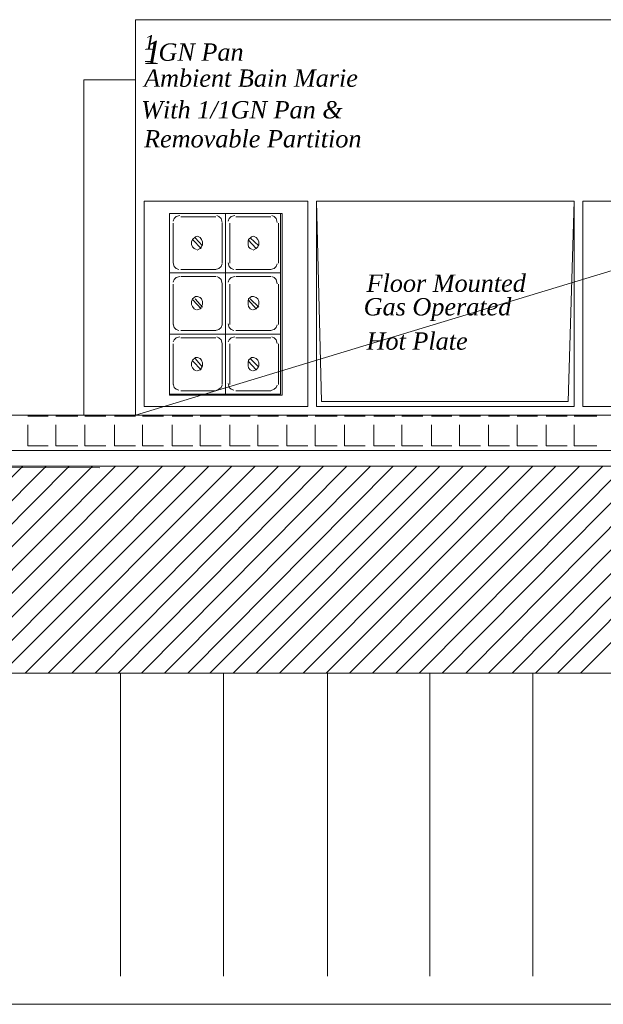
# Model space of a CAD drawing. Header units: millimetres. Extents: x 140304 to 319987, y -10756 to 142544.
# Tile 172 of 203: x 175710 to 177408, y 66071 to 68936. Entities that reach past the tile are written whole.
import ezdxf

# ---------------------------------------------------------------- set-up
doc = ezdxf.new("R2010")
doc.units = ezdxf.units.MM
doc.header["$LTSCALE"] = 10
doc.layers.get('0').update_dxf_attribs({"linetype": 'CONTINUOUS'})
for name, color, linetype, lineweight in [('A wall', 1, 'CONTINUOUS', 15), ('ele_15', 34, 'CONTINUOUS', 15), ('EQUIPMENT', 13, 'CONTINUOUS', 18), ('T', 2, 'CONTINUOUS', 20)]:
    doc.layers.add(name, color=color, linetype=linetype, lineweight=lineweight)
doc.layers.add('hatch', color=7, linetype='CONTINUOUS', lineweight=0, true_color=0x919191)
doc.layers.add('TEXT', color=150, linetype='CONTINUOUS')
doc.styles.get("Standard").update_dxf_attribs({"font": 'verdana.ttf'})

# ---------------------------------------------------------------- blocks, each defined once
blk = doc.blocks.new('Base lucknow')
for points in [[(144273.2, 87578.4), (155534.3, 87578.4)], [(140828, 87532.4), (159965.8, 87532.4)], [(145913.4, 87528), (141827.5, 87532.4)], [(149462.5, 86930.3), (140828, 86930.3)], [(145974.3, 86930.3), (145974.3, 86047.9)], [(145974.3, 86930.3), (145974.3, 86047.9)], [(146273.9, 86930.3), (146273.9, 86047.9)], [(146273.9, 86930.3), (146273.9, 86047.9)], [(146576.4, 86930.3), (146576.4, 86047.9)], [(146576.4, 86930.3), (146576.4, 86047.9)], [(146874.5, 86930.3), (146874.5, 86047.9)], [(146874.5, 86930.3), (146874.5, 86047.9)], [(147174.1, 86047.9), (147174.1, 86930.3)], [(147174.1, 86047.9), (147174.1, 86930.3)]]:
    blk.add_lwpolyline(points)
at = {"layer": 'A wall', "ltscale": 0.25}
for points in [[(152566.6, 87680.7), (141919.5, 87680.7)], [(141817.2, 87578.4), (152566.6, 87578.4)], [(140828, 87532.4), (159965.8, 87532.4)], [(149462.5, 86930.3), (140828, 86930.3)]]:
    blk.add_lwpolyline(points, dxfattribs=at)
at = {"layer": 'EQUIPMENT'}
for points in [[(149808.1, 88831.6), (146017.3, 88831.6)], [(146017.3, 88831.6), (146017.3, 87680.7)], [(149808.1, 88831.6), (146017.3, 87680.7)], [(146045.4, 88710), (146063.3, 88710)], [(146017.3, 88656.6), (145867.5, 88656.6)], [(145867.5, 88656.6), (145867.5, 87680.7)], [(146017.3, 87680.7), (146017.3, 88656.6)], [(146518.6, 88303.7), (146042.5, 88303.7)], [(146042.5, 88303.7), (146042.5, 87705.9)], [(146518.6, 87705.9), (146518.6, 88303.7)], [(147294.2, 88303.7), (146543.8, 88303.7)], [(146543.8, 88303.7), (146543.8, 87705.9)], [(147294.2, 88303.7), (146543.8, 88303.7)], [(146543.8, 88303.7), (146558.6, 87720.8)], [(147276.5, 87720.8), (147294.2, 88303.7)], [(147294.2, 87705.9), (147294.2, 88303.7)], [(148155.9, 88303.7), (147319.4, 88303.7)], [(147319.4, 88303.7), (147319.4, 87705.9)], [(146116.7, 88094.6), (146116.7, 88268)], [(146116.7, 88268), (146279.8, 88268)], [(146116.7, 87738.6), (146116.7, 88268)], [(146116.7, 88268), (146444.4, 88268)], [(146130, 88253.2), (146127, 88245.8)], [(146135.9, 88259.2), (146130, 88253.2)], [(146146.3, 88262.1), (146135.9, 88259.2)], [(146149.3, 88257.7), (146251.6, 88257.7)], [(146260.5, 88259.2), (146254.6, 88262.1)], [(146266.4, 88253.2), (146260.5, 88259.2)], [(146269.4, 88241.4), (146266.4, 88253.2)], [(146279.8, 88268), (146279.8, 88094.6)], [(146279.8, 88094.6), (146279.8, 88268)], [(146279.8, 88268), (146439.9, 88268)], [(146290.2, 88253.2), (146287.2, 88245.8)], [(146296.1, 88259.2), (146290.2, 88253.2)], [(146306.5, 88262.1), (146296.1, 88259.2)], [(146309.5, 88257.7), (146411.8, 88257.7)], [(146420.7, 88259.2), (146414.7, 88262.1)], [(146426.6, 88253.2), (146420.7, 88259.2)], [(146429.6, 88241.4), (146426.6, 88253.2)], [(146439.9, 88268), (146439.9, 88094.6)], [(146444.4, 88268), (146444.4, 87738.6)], [(146127, 88122.7), (146127, 88239.9)], [(146269.4, 88239.9), (146269.4, 88122.7)], [(146291.6, 88122.7), (146291.6, 88239.9)], [(146434.1, 88239.9), (146434.1, 88122.7)], [(146192.3, 88199.8), (146183.4, 88192.4)], [(146190.8, 88196.9), (146213, 88173.1)], [(146198.2, 88201.3), (146192.3, 88199.8)], [(146205.6, 88198.3), (146198.2, 88201.3)], [(146210.1, 88192.4), (146205.6, 88198.3)], [(146355.4, 88199.8), (146346.5, 88192.4)], [(146351, 88196.9), (146376.2, 88173.1)], [(146361.3, 88201.3), (146355.4, 88199.8)], [(146368.8, 88198.3), (146361.3, 88201.3)], [(146373.2, 88192.4), (146368.8, 88198.3)], [(146183.4, 88192.4), (146180.4, 88185)], [(146180.4, 88185), (146180.4, 88177.6)], [(146180.4, 88177.6), (146183.4, 88170.2)], [(146183.4, 88170.2), (146187.9, 88165.7)], [(146184.8, 88190.9), (146208.6, 88165.7)], [(146187.9, 88165.7), (146195.3, 88162.8)], [(146196.7, 88161.2), (146205.6, 88165.7)], [(146205.6, 88165.7), (146210.1, 88170.2)], [(146213, 88185), (146210.1, 88192.4)], [(146210.1, 88170.2), (146213, 88177.6)], [(146213, 88177.6), (146213, 88185)], [(146346.5, 88192.4), (146345, 88185)], [(146345, 88190.9), (146368.8, 88165.7)], [(146345, 88185), (146345, 88177.6)], [(146345, 88177.6), (146346.5, 88170.2)], [(146346.5, 88170.2), (146351, 88165.7)], [(146351, 88165.7), (146358.4, 88162.8)], [(146359.9, 88161.2), (146368.8, 88165.7)], [(146368.8, 88165.7), (146373.2, 88170.2)], [(146376.2, 88185), (146373.2, 88192.4)], [(146373.2, 88170.2), (146376.2, 88177.6)], [(146376.2, 88177.6), (146376.2, 88185)], [(146127, 88124.2), (146130, 88113.8)], [(146130, 88113.8), (146135.9, 88107.9)], [(146260.5, 88107.9), (146266.4, 88113.8)], [(146266.4, 88113.8), (146269.4, 88121.2)], [(146287.2, 88124.2), (146290.2, 88113.8)], [(146290.2, 88113.8), (146296.1, 88107.9)], [(146420.7, 88107.9), (146426.6, 88113.8)], [(146426.6, 88113.8), (146429.6, 88121.2)], [(146116.7, 87916.6), (146116.7, 88094.6)], [(146116.7, 88094.6), (146279.8, 88094.6)], [(146279.8, 88094.6), (146116.7, 88094.6)], [(146135.9, 88081.2), (146130, 88075.2)], [(146135.9, 88107.9), (146143.3, 88104.9)], [(146146.3, 88084.1), (146135.9, 88081.2)], [(146251.6, 88104.9), (146149.3, 88104.9)], [(146149.3, 88084.1), (146251.6, 88084.1)], [(146250.1, 88104.9), (146260.5, 88107.9)], [(146260.5, 88081.2), (146254.6, 88084.1)], [(146266.4, 88075.2), (146260.5, 88081.2)], [(146279.8, 88094.6), (146279.8, 87916.6)], [(146279.8, 87916.6), (146279.8, 88094.6)], [(146279.8, 88094.6), (146439.9, 88094.6)], [(146439.9, 88094.6), (146279.8, 88094.6)], [(146296.1, 88081.2), (146290.2, 88075.2)], [(146296.1, 88107.9), (146303.5, 88104.9)], [(146306.5, 88084.1), (146296.1, 88081.2)], [(146411.8, 88104.9), (146309.5, 88104.9)], [(146309.5, 88084.1), (146411.8, 88084.1)], [(146410.3, 88104.9), (146420.7, 88107.9)], [(146420.7, 88081.2), (146414.7, 88084.1)], [(146426.6, 88075.2), (146420.7, 88081.2)], [(146439.9, 88094.6), (146439.9, 87916.6)], [(146130, 88075.2), (146127, 88067.8)], [(146127, 87944.7), (146127, 88061.9)], [(146269.4, 88063.4), (146266.4, 88075.2)], [(146269.4, 88061.9), (146269.4, 87944.7)], [(146290.2, 88075.2), (146287.2, 88067.8)], [(146291.6, 87944.7), (146291.6, 88061.9)], [(146429.6, 88063.4), (146426.6, 88075.2)], [(146434.1, 88061.9), (146434.1, 87944.7)], [(146192.3, 88026.3), (146183.4, 88018.9)], [(146198.2, 88026.3), (146192.3, 88026.3)], [(146205.6, 88023.4), (146198.2, 88026.3)], [(146210.1, 88018.9), (146205.6, 88023.4)], [(146355.4, 88026.3), (146346.5, 88018.9)], [(146361.3, 88026.3), (146355.4, 88026.3)], [(146368.8, 88023.4), (146361.3, 88026.3)], [(146373.2, 88018.9), (146368.8, 88023.4)], [(146183.4, 88018.9), (146180.4, 88011.5)], [(146180.4, 88011.5), (146180.4, 88002.6)], [(146180.4, 88002.6), (146183.4, 87996.6)], [(146183.4, 87996.6), (146187.9, 87990.7)], [(146184.8, 88016), (146208.6, 87990.7)], [(146190.8, 88018.9), (146213, 87995.2)], [(146205.6, 87990.7), (146210.1, 87996.6)], [(146213, 88011.5), (146210.1, 88018.9)], [(146210.1, 87996.6), (146213, 88002.6)], [(146213, 88002.6), (146213, 88011.5)], [(146346.5, 88018.9), (146345, 88011.5)], [(146345, 88016), (146368.8, 87990.7)], [(146345, 88011.5), (146345, 88002.6)], [(146345, 88002.6), (146346.5, 87996.6)], [(146346.5, 87996.6), (146351, 87990.7)], [(146351, 88018.9), (146376.2, 87995.2)], [(146368.8, 87990.7), (146373.2, 87996.6)], [(146376.2, 88011.5), (146373.2, 88018.9)], [(146373.2, 87996.6), (146376.2, 88002.6)], [(146376.2, 88002.6), (146376.2, 88011.5)], [(146187.9, 87990.7), (146195.3, 87987.8)], [(146196.7, 87987.8), (146205.6, 87990.7)], [(146351, 87990.7), (146358.4, 87987.8)], [(146359.9, 87987.8), (146368.8, 87990.7)], [(146127, 87946.2), (146130, 87935.8)], [(146266.4, 87935.8), (146269.4, 87943.2)], [(146287.2, 87946.2), (146290.2, 87935.8)], [(146426.6, 87935.8), (146429.6, 87943.2)], [(146116.7, 87741.6), (146116.7, 87916.6)], [(146116.7, 87916.6), (146279.8, 87916.6)], [(146279.8, 87916.6), (146116.7, 87916.6)], [(146130, 87935.8), (146135.9, 87929.9)], [(146135.9, 87929.9), (146143.3, 87926.9)], [(146146.3, 87909.2), (146135.9, 87906.1)], [(146251.6, 87926.9), (146149.3, 87926.9)], [(146250.1, 87926.9), (146260.5, 87929.9)], [(146260.5, 87906.1), (146254.6, 87909.2)], [(146260.5, 87929.9), (146266.4, 87935.8)], [(146279.8, 87916.6), (146279.8, 87741.6)], [(146279.8, 87741.6), (146279.8, 87916.6)], [(146279.8, 87916.6), (146439.9, 87916.6)], [(146439.9, 87916.6), (146279.8, 87916.6)], [(146290.2, 87935.8), (146296.1, 87929.9)], [(146296.1, 87929.9), (146303.5, 87926.9)], [(146306.5, 87909.2), (146296.1, 87906.1)], [(146411.8, 87926.9), (146309.5, 87926.9)], [(146410.3, 87926.9), (146420.7, 87929.9)], [(146420.7, 87906.1), (146414.7, 87909.2)], [(146420.7, 87929.9), (146426.6, 87935.8)], [(146439.9, 87916.6), (146439.9, 87741.6)], [(146130, 87900.3), (146127, 87894.3)], [(146127, 87769.8), (146127, 87888.4)], [(146135.9, 87906.1), (146130, 87900.3)], [(146149.3, 87906.1), (146251.6, 87906.1)], [(146266.4, 87900.3), (146260.5, 87906.1)], [(146269.4, 87889.8), (146266.4, 87900.3)], [(146269.4, 87888.4), (146269.4, 87769.8)], [(146290.2, 87900.3), (146287.2, 87894.3)], [(146296.1, 87906.1), (146290.2, 87900.3)], [(146291.6, 87769.8), (146291.6, 87888.4)], [(146309.5, 87906.1), (146411.8, 87906.1)], [(146426.6, 87900.3), (146420.7, 87906.1)], [(146429.6, 87889.8), (146426.6, 87900.3)], [(146434.1, 87888.4), (146434.1, 87769.8)], [(146183.4, 87840.9), (146180.4, 87833.5)], [(146180.4, 87833.5), (146180.4, 87824.6)], [(146180.4, 87824.6), (146183.4, 87818.7)], [(146192.3, 87848.4), (146183.4, 87840.9)], [(146184.8, 87838), (146208.6, 87812.7)], [(146190.8, 87845.4), (146213, 87820.1)], [(146198.2, 87848.4), (146192.3, 87848.4)], [(146205.6, 87845.4), (146198.2, 87848.4)], [(146210.1, 87840.9), (146205.6, 87845.4)], [(146213, 87833.5), (146210.1, 87840.9)], [(146210.1, 87818.7), (146213, 87824.6)], [(146213, 87824.6), (146213, 87833.5)], [(146346.5, 87840.9), (146345, 87833.5)], [(146345, 87838), (146368.8, 87812.7)], [(146345, 87833.5), (146345, 87824.6)], [(146345, 87824.6), (146346.5, 87818.7)], [(146355.4, 87848.4), (146346.5, 87840.9)], [(146351, 87845.4), (146376.2, 87820.1)], [(146361.3, 87848.4), (146355.4, 87848.4)], [(146368.8, 87845.4), (146361.3, 87848.4)], [(146373.2, 87840.9), (146368.8, 87845.4)], [(146376.2, 87833.5), (146373.2, 87840.9)], [(146373.2, 87818.7), (146376.2, 87824.6)], [(146376.2, 87824.6), (146376.2, 87833.5)], [(146183.4, 87818.7), (146187.9, 87812.7)], [(146187.9, 87812.7), (146195.3, 87809.8)], [(146196.7, 87809.8), (146205.6, 87812.7)], [(146205.6, 87812.7), (146210.1, 87818.7)], [(146346.5, 87818.7), (146351, 87812.7)], [(146351, 87812.7), (146358.4, 87809.8)], [(146359.9, 87809.8), (146368.8, 87812.7)], [(146368.8, 87812.7), (146373.2, 87818.7)], [(146127, 87772.7), (146130, 87760.9)], [(146266.4, 87760.9), (146269.4, 87768.2)], [(146287.2, 87772.7), (146290.2, 87760.9)], [(146426.6, 87760.9), (146429.6, 87768.2)], [(146279.8, 87741.6), (146116.7, 87741.6)], [(146444.4, 87738.6), (146116.7, 87738.6)], [(146130, 87760.9), (146135.9, 87756.4)], [(146135.9, 87756.4), (146143.3, 87753.5)], [(146251.6, 87751.9), (146149.3, 87751.9)], [(146250.1, 87751.9), (146260.5, 87756.4)], [(146260.5, 87756.4), (146266.4, 87760.9)], [(146439.9, 87741.6), (146279.8, 87741.6)], [(146290.2, 87760.9), (146296.1, 87756.4)], [(146296.1, 87756.4), (146303.5, 87753.5)], [(146411.8, 87751.9), (146309.5, 87751.9)], [(146410.3, 87751.9), (146420.7, 87756.4)], [(146420.7, 87756.4), (146426.6, 87760.9)], [(146558.6, 87720.8), (147276.5, 87720.8)], [(145867.5, 87680.7), (146017.3, 87680.7)], [(146017.3, 87680.7), (149808.1, 87680.7)], [(146042.5, 87705.9), (146518.6, 87705.9)], [(146543.8, 87705.9), (147294.2, 87705.9)], [(147319.4, 87705.9), (148155.9, 87705.9)]]:
    blk.add_lwpolyline(points, dxfattribs=at)
at = {"layer": 'hatch', "color": 5, "true_color": 0x0e19f1}
for points in [[(145704.3, 87677.8), (145763.7, 87677.8)], [(145704.3, 87591.8), (145704.3, 87652.6)], [(145785.9, 87677.8), (145849.7, 87677.8)], [(145785.9, 87591.8), (145785.9, 87652.6)], [(145870.5, 87677.8), (145931.3, 87677.8)], [(145870.5, 87591.8), (145870.5, 87652.6)], [(145956.5, 87677.8), (146017.3, 87677.8)], [(145956.5, 87591.8), (145956.5, 87652.6)], [(146038, 87677.8), (146098.8, 87677.8)], [(146038, 87591.8), (146038, 87652.6)], [(146124.1, 87677.8), (146184.8, 87677.8)], [(146124.1, 87591.8), (146124.1, 87652.6)], [(146205.6, 87677.8), (146266.4, 87677.8)], [(146205.6, 87591.8), (146205.6, 87652.6)], [(146291.6, 87677.8), (146351, 87677.8)], [(146291.6, 87591.8), (146291.6, 87652.6)], [(146373.2, 87677.8), (146434.1, 87677.8)], [(146373.2, 87591.8), (146373.2, 87652.6)], [(146457.8, 87677.8), (146518.6, 87677.8)], [(146457.8, 87591.8), (146457.8, 87652.6)], [(146540.8, 87677.8), (146604.6, 87677.8)], [(146540.8, 87591.8), (146540.8, 87652.6)], [(146625.3, 87677.8), (146686.1, 87677.8)], [(146625.3, 87591.8), (146625.3, 87652.6)], [(146711.4, 87677.8), (146772.2, 87677.8)], [(146711.4, 87591.8), (146711.4, 87652.6)], [(146792.9, 87677.8), (146853.7, 87677.8)], [(146792.9, 87591.8), (146792.9, 87652.6)], [(146878.9, 87677.8), (146938.3, 87677.8)], [(146878.9, 87591.8), (146878.9, 87652.6)], [(146960.5, 87677.8), (147021.4, 87677.8)], [(146960.5, 87591.8), (146960.5, 87652.6)], [(147045.1, 87677.8), (147105.9, 87677.8)], [(147045.1, 87591.8), (147045.1, 87652.6)], [(147128.1, 87677.8), (147187.4, 87677.8)], [(147128.1, 87591.8), (147128.1, 87652.6)], [(147212.7, 87677.8), (147273.4, 87677.8)], [(147212.7, 87591.8), (147212.7, 87652.6)], [(147294.2, 87677.8), (147359.5, 87677.8)], [(147294.2, 87591.8), (147294.2, 87652.6)], [(145704.3, 87591.8), (145763.7, 87591.8)], [(145785.9, 87591.8), (145849.7, 87591.8)], [(145870.5, 87591.8), (145931.3, 87591.8)], [(145956.5, 87591.8), (146017.3, 87591.8)], [(146038, 87591.8), (146098.8, 87591.8)], [(146124.1, 87591.8), (146184.8, 87591.8)], [(146205.6, 87591.8), (146266.4, 87591.8)], [(146291.6, 87591.8), (146351, 87591.8)], [(146373.2, 87591.8), (146434.1, 87591.8)], [(146457.8, 87591.8), (146518.6, 87591.8)], [(146540.8, 87591.8), (146604.6, 87591.8)], [(146625.3, 87591.8), (146686.1, 87591.8)], [(146711.4, 87591.8), (146772.2, 87591.8)], [(146792.9, 87591.8), (146853.7, 87591.8)], [(146878.9, 87591.8), (146938.3, 87591.8)], [(146960.5, 87591.8), (147021.4, 87591.8)], [(147045.1, 87591.8), (147105.9, 87591.8)], [(147128.1, 87591.8), (147187.4, 87591.8)], [(147212.7, 87591.8), (147273.4, 87591.8)], [(147294.2, 87591.8), (147359.5, 87591.8)]]:
    blk.add_lwpolyline(points, dxfattribs=at)
at = {"layer": 'hatch'}
for points in [[(145091.8, 86930.3), (145689.5, 87532.4)], [(145158.6, 86930.3), (145757.7, 87532.4)], [(145226.8, 86930.3), (145824.5, 87532.4)], [(145290.6, 86930.3), (145892.7, 87532.4)], [(145358.8, 86930.3), (145959.4, 87532.4)], [(145425.5, 86930.3), (146027.7, 87532.4)], [(145493.8, 86930.3), (146095.9, 87532.4)], [(145562, 86930.3), (146162.7, 87532.4)], [(145628.7, 86930.3), (146230.8, 87532.4)], [(145696.9, 86930.3), (146297.6, 87532.4)], [(145763.7, 86930.3), (146365.8, 87532.4)], [(145831.9, 86930.3), (146434.1, 87532.4)], [(145900.2, 86930.3), (146497.8, 87532.4)], [(145966.8, 86930.3), (146564.6, 87532.4)], [(146035.1, 86930.3), (146632.7, 87532.4)], [(146101.9, 86930.3), (146701, 87532.4)], [(146170.1, 86930.3), (146767.7, 87532.4)], [(146233.8, 86930.3), (146836, 87532.4)], [(146302.1, 86930.3), (146902.7, 87532.4)], [(146368.8, 86930.3), (146970.9, 87532.4)], [(146437, 86930.3), (147039.1, 87532.4)], [(146505.2, 86930.3), (147105.9, 87532.4)], [(146572, 86930.3), (147174.1, 87532.4)], [(146640.1, 86930.3), (147240.8, 87532.4)], [(146706.9, 86930.3), (147309.1, 87532.4)], [(146775.2, 86930.3), (147377.3, 87532.4)], [(146843.4, 86930.3), (147441, 87532.4)], [(146910.1, 86930.3), (147507.8, 87532.4)], [(146978.3, 86930.3), (147576, 87532.4)], [(147045.1, 86930.3), (147644.2, 87532.4)], [(147113.3, 86930.3), (147711, 87532.4)], [(147181.5, 86930.3), (147779.2, 87532.4)], [(147245.3, 86930.3), (147845.9, 87532.4)], [(147312, 86930.3), (147914.1, 87532.4)]]:
    blk.add_lwpolyline(points, dxfattribs=at)
at = {"layer": 'T'}
blk.add_lwpolyline([(140304.4, 85966.3), (167058.2, 85966.3)], dxfattribs=at)
at = {"layer": 'TEXT', "attachment_point": 7}
for s, insert, char_height in [('{\\fTimes New Roman|b0|i1|c0|p18;1}', (146042.5, 88744.9), 42.04), ('{\\fTimes New Roman|b0|i1|c0|p18;1}', (146042.5, 88702.9), 67.265), ('{\\fTimes New Roman|b0|i1|c0|p18;GN Pan}', (146084.5, 88711.3), 50.448), ('{\\fTimes New Roman|b0|i1|c0|p18;Ambient Bain Marie}', (146042.5, 88635.6), 50.448), ('{\\fTimes New Roman|b0|i1|c0|p18;With 1/1GN Pan &}', (146034.1, 88543.1), 50.448), ('{\\fTimes New Roman|b0|i1|c0|p18;Removable Partition}', (146042.5, 88459.1), 50.448), ('{\\fTimes New Roman|b0|i1|c0|p18;Floor Mounted}', (146689.9, 88038.7), 50.448), ('{\\fTimes New Roman|b0|i1|c0|p18;Gas Operated}', (146681.5, 87954.6), 50.448), ('{\\fTimes New Roman|b0|i1|c0|p18;Hot Plate}', (146689.9, 87870.5), 50.448)]:
    blk.add_mtext(s, dxfattribs=dict(at, insert=insert, char_height=char_height))

msp = doc.modelspace()

# ---------------------------------------------------------------- block references
at = {"layer": 'ele_15'}
msp.add_blockref('Base lucknow', (30029.5, -19895.7), dxfattribs=at)

doc.saveas('drawing.dxf')
